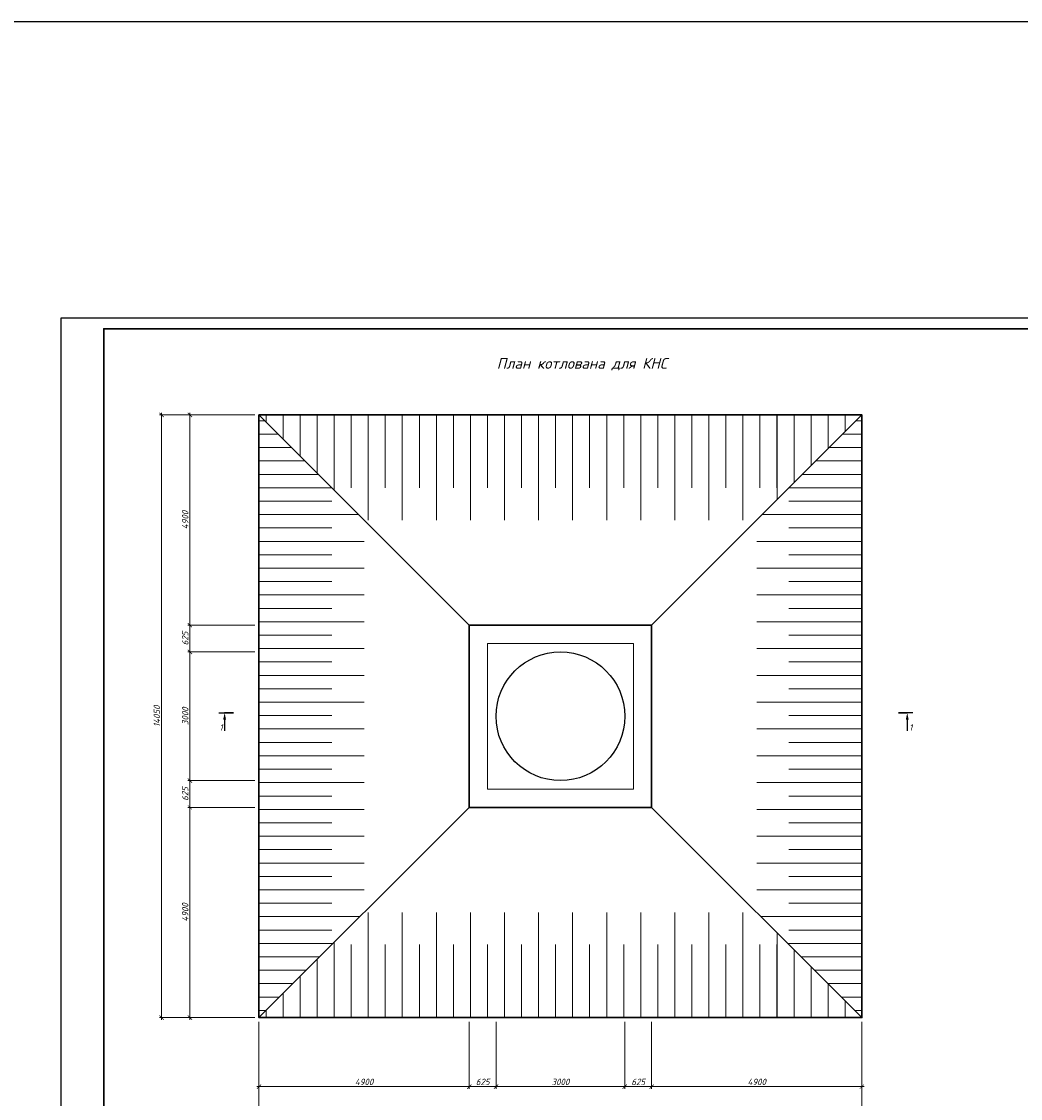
# Model space of a CAD drawing. Extents: x -119078 to 1619993, y 264752 to 340742.
# Tile 31 of 220: x 185125 to 231681, y 290523 to 340742. Entities that reach past the tile are written whole.
import ezdxf

# ---------------------------------------------------------------- set-up
doc = ezdxf.new("R2010")
doc.units = 0
doc.header["$MEASUREMENT"] = 0
doc.header["$PDMODE"] = 32
doc.header["$PDSIZE"] = 0.5
doc.linetypes.add('CONTI', pattern=[0])
doc.layers.get('0').update_dxf_attribs({"color": 250, "linetype": 'CONTI'})
for name, color, linetype in [('PDF _Геометрия', 250, 'Continuous'), ('PDF _Сплошная заливка', 7, 'Continuous'), ('PDF _Текст', 7, 'Continuous'), ('Ярлык', 1, 'Continuous')]:
    doc.layers.add(name, color=color, linetype=linetype)
doc.styles.add('ICOCPEUR', font='isocpeui.ttf')
doc.styles.add('ISO', font='times.ttf')
doc.styles.add('PDF ISOCPEUR Italic', font='isocpeui.ttf')
doc.dimstyles.new('Дв зас-М50', dxfattribs={"dimscale": 0, "dimtxt": 300, "dimasz": 200, "dimexe": 100, "dimexo": 200, "dimgap": 70, "dimtad": 1, "dimdec": 0, "dimlfac": 0.5, "dimzin": 0, "dimdsep": 46, "dimtxsty": 'ISO', "dimblk": 'ARCHTICK', "dimcen": 50, "dimdle": 100, "dimadec": 0, "dimazin": 0, "dimtfac": 1, "dimtdec": 0, "dimtofl": 0, "dimtmove": 0, "dimatfit": 3, "dimldrblk": 'CLOSEDBLANK', "dimfxl": 0.18, "dimtolj": 1, "dimtzin": 0, "dimlwd": 9, "dimlwe": 9, "dimarcsym": 0})
pattern_1 = [(90, (-33387041.5, -2814886.3), (-1587.5, 3e-13), [])]
pattern_2 = [(90, (-33387041.55, -2814886.35), (-793.75, 2e-13), [])]
pattern_3 = [(0, (-24302.1, 75252), (3e-13, 1250), [])]
pattern_4 = [(0, (-24302.1, 75251.96), (2e-13, 625), [])]

# ---------------------------------------------------------------- blocks, each defined once
blk = doc.blocks.new('_ArchTick')
at = {"color": 0, "linetype": 'ByBlock', "lineweight": 30, "const_width": 0.15}
blk.add_lwpolyline([(-0.5, -0.5), (0.5, 0.5)], dxfattribs=at)
blk = doc.blocks.new('*D687')
at = {"color": 0, "lineweight": 9, "transparency": 16777216}
for p, q in [((196191, 294096), (196191, 290975)), ((205991, 294096), (205991, 290975)), ((196091, 291075), (206091, 291075))]:
    blk.add_line(p, q, dxfattribs=at)
at = {"layer": 'Defpoints', "color": 0, "transparency": 16777216}
for p in [(196191, 294296), (205991, 294296), (205991, 291075)]:
    blk.add_point(p, dxfattribs=at)
at = {"color": 0, "lineweight": 9, "transparency": 16777216, "xscale": 200, "yscale": 200, "zscale": 200, "rotation": 180}
blk.add_blockref('_ArchTick', (196191, 291075), dxfattribs=at)
at = {"color": 0, "lineweight": 9, "transparency": 16777216, "xscale": 200, "yscale": 200, "zscale": 200}
blk.add_blockref('_ArchTick', (205991, 291075), dxfattribs=at)
at = {"color": 0, "lineweight": 30, "transparency": 16777216, "insert": (201091, 291295), "char_height": 300, "attachment_point": 5, "style": 'ICOCPEUR'}
blk.add_mtext('\\A1;4900', dxfattribs=at)
blk = doc.blocks.new('_ClosedBlank')
at = {"color": 0, "linetype": 'ByBlock', "lineweight": -2}
for p, q in [((-1, 0.17), (0, 0)), ((-1, 0.17), (-1, -0.17)), ((0, 0), (-1, -0.17))]:
    blk.add_line(p, q, dxfattribs=at)
blk = doc.blocks.new('*D688')
at = {"color": 0, "lineweight": 9, "transparency": 16777216}
for p, q in [((205991, 294096), (205991, 290975)), ((207241, 294096), (207241, 290975)), ((205891, 291075), (207341, 291075))]:
    blk.add_line(p, q, dxfattribs=at)
at = {"layer": 'Defpoints', "color": 0, "transparency": 16777216}
for p in [(205991, 294296), (207241, 294296), (207241, 291075)]:
    blk.add_point(p, dxfattribs=at)
at = {"color": 0, "lineweight": 9, "transparency": 16777216, "xscale": 200, "yscale": 200, "zscale": 200, "rotation": 180}
blk.add_blockref('_ArchTick', (205991, 291075), dxfattribs=at)
at = {"color": 0, "lineweight": 9, "transparency": 16777216, "xscale": 200, "yscale": 200, "zscale": 200}
blk.add_blockref('_ArchTick', (207241, 291075), dxfattribs=at)
at = {"color": 0, "lineweight": 30, "transparency": 16777216, "insert": (206616, 291295), "char_height": 300, "attachment_point": 5, "style": 'ICOCPEUR'}
blk.add_mtext('\\A1;625', dxfattribs=at)
blk = doc.blocks.new('*D689')
at = {"color": 0, "lineweight": 9, "transparency": 16777216}
for p, q in [((207241, 294096), (207241, 290975)), ((213241, 294096), (213241, 290975)), ((207141, 291075), (213341, 291075))]:
    blk.add_line(p, q, dxfattribs=at)
at = {"layer": 'Defpoints', "color": 0, "transparency": 16777216}
for p in [(207241, 294296), (213241, 294296), (213241, 291075)]:
    blk.add_point(p, dxfattribs=at)
at = {"color": 0, "lineweight": 9, "transparency": 16777216, "xscale": 200, "yscale": 200, "zscale": 200, "rotation": 180}
blk.add_blockref('_ArchTick', (207241, 291075), dxfattribs=at)
at = {"color": 0, "lineweight": 9, "transparency": 16777216, "xscale": 200, "yscale": 200, "zscale": 200}
blk.add_blockref('_ArchTick', (213241, 291075), dxfattribs=at)
at = {"color": 0, "lineweight": 30, "transparency": 16777216, "insert": (210241, 291295), "char_height": 300, "attachment_point": 5, "style": 'ICOCPEUR'}
blk.add_mtext('\\A1;3000', dxfattribs=at)
blk = doc.blocks.new('*D690')
at = {"color": 0, "lineweight": 9, "transparency": 16777216}
for p, q in [((213241, 294096), (213241, 290975)), ((214491, 294096), (214491, 290975)), ((213141, 291075), (214591, 291075))]:
    blk.add_line(p, q, dxfattribs=at)
at = {"layer": 'Defpoints', "color": 0, "transparency": 16777216}
for p in [(213241, 294296), (214491, 294296), (214491, 291075)]:
    blk.add_point(p, dxfattribs=at)
at = {"color": 0, "lineweight": 9, "transparency": 16777216, "xscale": 200, "yscale": 200, "zscale": 200, "rotation": 180}
blk.add_blockref('_ArchTick', (213241, 291075), dxfattribs=at)
at = {"color": 0, "lineweight": 9, "transparency": 16777216, "xscale": 200, "yscale": 200, "zscale": 200}
blk.add_blockref('_ArchTick', (214491, 291075), dxfattribs=at)
at = {"color": 0, "lineweight": 30, "transparency": 16777216, "insert": (213866, 291295), "char_height": 300, "attachment_point": 5, "style": 'ICOCPEUR'}
blk.add_mtext('\\A1;625', dxfattribs=at)
blk = doc.blocks.new('*D691')
at = {"color": 0, "lineweight": 9, "transparency": 16777216}
for p, q in [((214491, 294096), (214491, 290975)), ((224291, 294096), (224291, 290975)), ((214391, 291075), (224391, 291075))]:
    blk.add_line(p, q, dxfattribs=at)
at = {"layer": 'Defpoints', "color": 0, "transparency": 16777216}
for p in [(214491, 294296), (224291, 294296), (224291, 291075)]:
    blk.add_point(p, dxfattribs=at)
at = {"color": 0, "lineweight": 9, "transparency": 16777216, "xscale": 200, "yscale": 200, "zscale": 200, "rotation": 180}
blk.add_blockref('_ArchTick', (214491, 291075), dxfattribs=at)
at = {"color": 0, "lineweight": 9, "transparency": 16777216, "xscale": 200, "yscale": 200, "zscale": 200}
blk.add_blockref('_ArchTick', (224291, 291075), dxfattribs=at)
at = {"color": 0, "lineweight": 30, "transparency": 16777216, "insert": (219391, 291295), "char_height": 300, "attachment_point": 5, "style": 'ICOCPEUR'}
blk.add_mtext('\\A1;4900', dxfattribs=at)
blk = doc.blocks.new('*D692')
at = {"color": 0, "lineweight": 9, "transparency": 16777216}
for p, q in [((192971, 322496), (192971, 312496)), ((195991, 322396), (192871, 322396)), ((195991, 312596), (192871, 312596))]:
    blk.add_line(p, q, dxfattribs=at)
at = {"layer": 'Defpoints', "color": 0, "transparency": 16777216}
for p in [(196191, 322396), (192971, 312596), (196191, 312596)]:
    blk.add_point(p, dxfattribs=at)
at = {"color": 0, "lineweight": 9, "transparency": 16777216, "xscale": 200, "yscale": 200, "zscale": 200}
for p, rotation in [((192971, 322396), 90), ((192971, 312596), 270)]:
    blk.add_blockref('_ArchTick', p, dxfattribs=dict(at, rotation=rotation))
at = {"color": 0, "lineweight": 30, "transparency": 16777216, "insert": (192751, 317496), "char_height": 300, "attachment_point": 5, "rotation": 90, "style": 'ICOCPEUR'}
blk.add_mtext('\\A1;4900', dxfattribs=at)
blk = doc.blocks.new('*D693')
at = {"color": 0, "lineweight": 9, "transparency": 16777216}
for p, q in [((195991, 312596), (192871, 312596)), ((192971, 312696), (192971, 311246)), ((195991, 311346), (192871, 311346))]:
    blk.add_line(p, q, dxfattribs=at)
at = {"layer": 'Defpoints', "color": 0, "transparency": 16777216}
for p in [(196191, 312596), (192971, 311346), (196191, 311346)]:
    blk.add_point(p, dxfattribs=at)
at = {"color": 0, "lineweight": 9, "transparency": 16777216, "xscale": 200, "yscale": 200, "zscale": 200}
for p, rotation in [((192971, 312596), 90), ((192971, 311346), 270)]:
    blk.add_blockref('_ArchTick', p, dxfattribs=dict(at, rotation=rotation))
at = {"color": 0, "lineweight": 30, "transparency": 16777216, "insert": (192751, 311971), "char_height": 300, "attachment_point": 5, "rotation": 90, "style": 'ICOCPEUR'}
blk.add_mtext('\\A1;625', dxfattribs=at)
blk = doc.blocks.new('*D694')
at = {"color": 0, "lineweight": 9, "transparency": 16777216}
for p, q in [((192971, 311446), (192971, 305246)), ((195991, 311346), (192871, 311346)), ((195991, 305346), (192871, 305346))]:
    blk.add_line(p, q, dxfattribs=at)
at = {"layer": 'Defpoints', "color": 0, "transparency": 16777216}
for p in [(196191, 311346), (192971, 305346), (196191, 305346)]:
    blk.add_point(p, dxfattribs=at)
at = {"color": 0, "lineweight": 9, "transparency": 16777216, "xscale": 200, "yscale": 200, "zscale": 200}
for p, rotation in [((192971, 311346), 90), ((192971, 305346), 270)]:
    blk.add_blockref('_ArchTick', p, dxfattribs=dict(at, rotation=rotation))
at = {"color": 0, "lineweight": 30, "transparency": 16777216, "insert": (192751, 308346), "char_height": 300, "attachment_point": 5, "rotation": 90, "style": 'ICOCPEUR'}
blk.add_mtext('\\A1;3000', dxfattribs=at)
blk = doc.blocks.new('*D695')
at = {"color": 0, "lineweight": 9, "transparency": 16777216}
for p, q in [((195991, 305346), (192871, 305346)), ((192971, 305446), (192971, 303996)), ((195991, 304096), (192871, 304096))]:
    blk.add_line(p, q, dxfattribs=at)
at = {"layer": 'Defpoints', "color": 0, "transparency": 16777216}
for p in [(196191, 305346), (192971, 304096), (196191, 304096)]:
    blk.add_point(p, dxfattribs=at)
at = {"color": 0, "lineweight": 9, "transparency": 16777216, "xscale": 200, "yscale": 200, "zscale": 200}
for p, rotation in [((192971, 305346), 90), ((192971, 304096), 270)]:
    blk.add_blockref('_ArchTick', p, dxfattribs=dict(at, rotation=rotation))
at = {"color": 0, "lineweight": 30, "transparency": 16777216, "insert": (192751, 304721), "char_height": 300, "attachment_point": 5, "rotation": 90, "style": 'ICOCPEUR'}
blk.add_mtext('\\A1;625', dxfattribs=at)
blk = doc.blocks.new('*D696')
at = {"color": 0, "lineweight": 9, "transparency": 16777216}
for p, q in [((195991, 304096), (192871, 304096)), ((192971, 304196), (192971, 294196)), ((195991, 294296), (192871, 294296))]:
    blk.add_line(p, q, dxfattribs=at)
at = {"layer": 'Defpoints', "color": 0, "transparency": 16777216}
for p in [(196191, 304096), (192971, 294296), (196191, 294296)]:
    blk.add_point(p, dxfattribs=at)
at = {"color": 0, "lineweight": 9, "transparency": 16777216, "xscale": 200, "yscale": 200, "zscale": 200}
for p, rotation in [((192971, 304096), 90), ((192971, 294296), 270)]:
    blk.add_blockref('_ArchTick', p, dxfattribs=dict(at, rotation=rotation))
at = {"color": 0, "lineweight": 30, "transparency": 16777216, "insert": (192751, 299196), "char_height": 300, "attachment_point": 5, "rotation": 90, "style": 'ICOCPEUR'}
blk.add_mtext('\\A1;4900', dxfattribs=at)
blk = doc.blocks.new('*D698')
at = {"color": 0, "lineweight": 9, "transparency": 16777216}
for p, q in [((196191, 292335), (196191, 289291)), ((224291, 292335), (224291, 289291)), ((224391, 289391), (196091, 289391))]:
    blk.add_line(p, q, dxfattribs=at)
at = {"layer": 'Defpoints', "color": 0, "transparency": 16777216}
for p in [(196191, 292535), (224291, 292535), (196191, 289391)]:
    blk.add_point(p, dxfattribs=at)
at = {"color": 0, "lineweight": 9, "transparency": 16777216, "xscale": 200, "yscale": 200, "zscale": 200, "rotation": 180}
blk.add_blockref('_ArchTick', (196191, 289391), dxfattribs=at)
at = {"color": 0, "lineweight": 9, "transparency": 16777216, "xscale": 200, "yscale": 200, "zscale": 200}
blk.add_blockref('_ArchTick', (224291, 289391), dxfattribs=at)
at = {"color": 0, "lineweight": 30, "transparency": 16777216, "insert": (210241, 289611), "char_height": 300, "attachment_point": 5, "style": 'ICOCPEUR'}
blk.add_mtext('\\A1;14050', dxfattribs=at)
blk = doc.blocks.new('*D699')
at = {"color": 0, "lineweight": 9, "transparency": 16777216}
for p, q in [((191650, 294196), (191650, 322496)), ((194231, 322396), (191550, 322396)), ((194231, 294296), (191550, 294296))]:
    blk.add_line(p, q, dxfattribs=at)
at = {"layer": 'Defpoints', "color": 0, "transparency": 16777216}
for p in [(191650, 322396), (194431, 322396), (194431, 294296)]:
    blk.add_point(p, dxfattribs=at)
at = {"color": 0, "lineweight": 9, "transparency": 16777216, "xscale": 200, "yscale": 200, "zscale": 200}
for p, rotation in [((191650, 322396), 90), ((191650, 294296), 270)]:
    blk.add_blockref('_ArchTick', p, dxfattribs=dict(at, rotation=rotation))
at = {"color": 0, "lineweight": 30, "transparency": 16777216, "insert": (191430, 308346), "char_height": 300, "attachment_point": 5, "rotation": 90, "style": 'ICOCPEUR'}
blk.add_mtext('\\A1;14050', dxfattribs=at)

msp = doc.modelspace()

# ---------------------------------------------------------------- hatches: boundary and pattern name
at = {"lineweight": 5}
h = msp.add_hatch(dxfattribs=at)
h.set_pattern_fill('ANSI31', color=251, scale=500, angle=405)
h.set_pattern_definition(pattern_1)
h.paths.add_polyline_path([(196191.014, 322395.527), (201091.014, 317495.527), (219391.014, 317495.527), (224291.014, 322395.527)])
h = msp.add_hatch(dxfattribs=at)
h.set_pattern_fill('ANSI31', color=251, scale=250, angle=405)
h.set_pattern_definition(pattern_2)
h.paths.add_polyline_path([(196191.014, 322395.527), (199591.014, 318995.527), (220891.014, 318995.527), (224291.014, 322395.527)])
h = msp.add_hatch(dxfattribs=at)
h.set_pattern_fill('ANSI31', color=251, scale=10000, angle=315)
h.set_pattern_definition(pattern_3)
h.paths.add_polyline_path([(196191.014, 294295.527), (201091.014, 299195.527), (201091.014, 317495.527), (196191.014, 322395.527)])
h = msp.add_hatch(dxfattribs=at)
h.set_pattern_fill('ANSI31', color=251, scale=5000, angle=315)
h.set_pattern_definition(pattern_4)
h.paths.add_polyline_path([(196191.014, 294295.527), (199591.014, 297695.527), (199591.014, 318995.527), (196191.014, 322395.527)])
h = msp.add_hatch(dxfattribs=at)
h.set_pattern_fill('ANSI31', color=251, scale=10000, angle=315)
h.set_pattern_definition(pattern_3)
h.paths.add_polyline_path([(224291.014, 294295.527), (219391.014, 299195.527), (219391.014, 317495.527), (224291.014, 322395.527)])
h = msp.add_hatch(dxfattribs=at)
h.set_pattern_fill('ANSI31', color=251, scale=5000, angle=315)
h.set_pattern_definition(pattern_4)
h.paths.add_polyline_path([(224291.014, 294295.527), (220891.014, 297695.527), (220891.014, 318995.527), (224291.014, 322395.527)])
h = msp.add_hatch(dxfattribs=at)
h.set_pattern_fill('ANSI31', color=251, scale=500, angle=405)
h.set_pattern_definition(pattern_1)
h.paths.add_polyline_path([(196191.014, 294295.527), (201091.014, 299195.527), (219391.014, 299195.527), (224291.014, 294295.527)])
h = msp.add_hatch(dxfattribs=at)
h.set_pattern_fill('ANSI31', color=251, scale=250, angle=405)
h.set_pattern_definition(pattern_2)
h.paths.add_polyline_path([(196191.014, 294295.527), (199591.014, 297695.527), (220891.014, 297695.527), (224291.014, 294295.527)])

# ---------------------------------------------------------------- linework, layer by layer
at = {"color": 3}
msp.add_lwpolyline([(919564.339, 264752.208), (-119077.586, 264752.208), (-119077.586, 340741.932), (919564.339, 340741.932)], close=True, dxfattribs=at)
at = {"color": 0, "lineweight": 30}
for points in [[(196191.014, 322395.527), (224291.014, 322395.527), (224291.014, 294295.527), (196191.014, 294295.527)], [(205991.014, 312595.527), (214491.014, 312595.527), (214491.014, 304095.527), (205991.014, 304095.527)]]:
    msp.add_lwpolyline(points, close=True, dxfattribs=at)
for points in [[(205991.014, 312595.527), (196191.014, 322395.527)], [(214491.014, 312595.527), (224291.014, 322395.527)], [(205991.014, 304095.527), (196191.014, 294295.527)], [(214491.014, 304095.527), (224291.014, 294295.527)]]:
    msp.add_lwpolyline(points, dxfattribs=at)
at = {"color": 0, "lineweight": 15}
msp.add_lwpolyline([(206841.014, 311745.527), (213641.014, 311745.527), (213641.014, 304945.527), (206841.014, 304945.527)], close=True, dxfattribs=at)
at = {"color": 3}
msp.add_circle((210241.014, 308345.527), 3000, dxfattribs=at)
at = {"layer": 'PDF _Геометрия', "lineweight": -3}
msp.add_lwpolyline([(186958.507, 267513.75), (271058.507, 267513.75), (271058.507, 326913.75), (186958.507, 326913.75)], close=True, dxfattribs=at)
at = {"layer": 'PDF _Геометрия', "lineweight": 30}
msp.add_lwpolyline([(188958.507, 268013.75), (270558.507, 268013.75), (270558.507, 326413.75), (188958.507, 326413.75)], close=True, dxfattribs=at)
at = {"layer": 'PDF _Геометрия', "color": 7, "lineweight": -3}
for points in [[(194326.975, 308499.056), (195004.327, 308499.056), (194589.449, 308499.056)], [(226667.195, 308499.056), (225989.844, 308499.056), (226404.722, 308499.056)], [(194589.449, 308185.781), (194589.449, 307660.834)], [(226404.722, 308185.781), (226404.722, 307660.834)]]:
    msp.add_lwpolyline(points, dxfattribs=at)
at = {"layer": 'PDF _Сплошная заливка', "lineweight": 30, "transparency": 33554559}
for points in [[(194589.449, 308499.056), (194657.184, 308185.781), (194521.714, 308185.781)], [(226404.722, 308499.056), (226336.987, 308185.781), (226472.457, 308185.781)]]:
    msp.add_solid(points, dxfattribs=at)

# ---------------------------------------------------------------- texts
at = {"linetype": 'Continuous', "lineweight": 25, "ltscale": 15, "insert": (12863.76, 311222.017), "char_height": 250, "width": 17877.44941, "attachment_point": 1, "style": 'ICOCPEUR'}
msp.add_mtext('\\pi4862.31;{\\H1.16667x;\\LАнтисейсмические мероприятия\\P\\pi0;\\H0.71428x;\\l       Для обеспечения сейсмостойкости несущих конструкций и фундаментов соблюдены все условия КМК 2.01.03-19 «Строительство в сейсмических районах».\\P\\pi5355.138;\\H1.4x;\\LАнтикоррозионная защита\\l\\P\\pi0;\\H0.71428x;       Защита конструкций от коррозии должна производиться в соответствии КМК 2.03.11-96 "Защита строительных конструкций от коррозии" ГОСТ 9.402-2004 «Покрытия лакокрасочные. Подготовка (металлических поверхностей перед окрашиванием». Антикоррозионное покрытие должно обеспечивать защиту конструкций. \\P       \\A1;Все несущие металлоконструкции грунтовать и\\A0; окрасить эмалью ПФ-115 (ГОСТ6465-76) за 2 раза по грунтовке ГФ-021 (ГОСТ 25129-82)\\A1;.\\P      Для железобетонных конструкций использовать бетон \\A0;на портландцементе по ГОСТ 10178-85*,\\A1; водонепроницаемости W\\A0;4\\A1; и морозостойкостью F100\\A0;.\\A1;\\P\\A0;       \\A1;Все \\A0;поверхности бетонных и ж.б конструкций, соприкасающиеся с грунтом обмазать \\A1;\\C256;горячим битумом за 2 раза\\A0;\\C0; по ГОСТ 28379-89.}\\P\\pi5566.64787;{\\H1.16666x;\\LАнтипросадочные мероприятия\\A1;\\l\\P\\pi0;\\H0.71428x;        В соответствии с требованиями КМК 2.02.01-98 приняты противопросадочные мероприятия для первого типа грунтовых условий. Для устранения просадочных свойств грунтов I типа предусмотрено уплотнение тяжелыми трамбовками грунтов в основании котлованов и устройство подготовки из бетона класса В7,5. Насыпные грунты и строительный мусор толщиной до 1,5м удалить и заменить засыпкой из ГПС до бетонной подготовки.}', dxfattribs=at)
at = {"layer": 'PDF _Текст', "lineweight": 30, "style": 'PDF ISOCPEUR Italic'}
for s, insert, char_height, attachment_point in [('План котлована для КНС', (207272.54, 324471.481), 499.95897, 7), ('1', (194348.838, 307676.227), 299.975, 7), ('1', (226645.333, 307676.227), 299.975, 9)]:
    msp.add_mtext(s, dxfattribs=dict(at, insert=insert, char_height=char_height, attachment_point=attachment_point))
at = {"layer": 'Ярлык', "color": 165, "lineweight": 50, "char_height": 253.56783, "attachment_point": 1, "style": 'ISO'}
for s, insert, width in [('\\pi5485.19957;{\\fISOCPEUR|b0|i1|c204|p34;\\H2.7606x;\\C167;\\c8277566;ООО  \\fISOCPEUR|b0|i1|c0|p34;"UNIVER  PRO STILE"\\fISOCPEUR|b1|i1|c204|p34;\\Q15;\\T1.25; \\fArial|b1|i0|c204|p34;\\H0.36224x;\\T1.15;   \\fArial|b0|i0|c204|p34;\\T1;          }', (-90957.556, 325671.286), 25625.47242), ('\\pi5485.19957;{\\fISOCPEUR|b0|i1|c204|p34;\\H2.7606x;\\C167;\\c8277566;ООО  \\fISOCPEUR|b0|i1|c0|p34;"UNIVER  PRO STILE"\\fISOCPEUR|b1|i1|c204|p34;\\Q15;\\T1.25; \\fArial|b1|i0|c204|p34;\\H0.36224x;\\T1.15;   \\fArial|b0|i0|c204|p34;\\T1;          }', (-41908.934, 325671.286), 25625.47242), ('{\\C167;\\c8277566;             \\P\\P\\pi6540.45083;\\fISOCPEUR|b0|i1|c204|p34;\\H0.98593x;Лицензия  \\fISOCPEUR|b0|i1|c0|p34;№ 072193 \\fISOCPEUR|b0|i1|c204|p34;от \\fISOCPEUR|b0|i1|c0|p34;3 \\fISOCPEUR|b0|i1|c204|p34;апреля \\fISOCPEUR|b0|i1|c0|p34;202\\fISOCPEUR|b0|i1|c204|p34;3г\\fISOCPEUR|b0|i1|c0|p34;. \\P\\pi2223.49782;\\fISOCPEUR|b0|i1|c204|p34;Министерство строительства и жилищно-коммунального хозяйства Республики Узбекистан}', (-89126.802, 324659.709), 19682.04146), ('{\\C167;\\c8277566;             \\P\\P\\pi6540.45083;\\fISOCPEUR|b0|i1|c204|p34;\\H0.98593x;Лицензия  \\fISOCPEUR|b0|i1|c0|p34;№ 072193 \\fISOCPEUR|b0|i1|c204|p34;от \\fISOCPEUR|b0|i1|c0|p34;3 \\fISOCPEUR|b0|i1|c204|p34;апреля \\fISOCPEUR|b0|i1|c0|p34;202\\fISOCPEUR|b0|i1|c204|p34;3г\\fISOCPEUR|b0|i1|c0|p34;. \\P\\pi2223.49782;\\fISOCPEUR|b0|i1|c204|p34;Министерство строительства и жилищно-коммунального хозяйства Республики Узбекистан}', (-40078.181, 324659.709), 19682.04146)]:
    msp.add_mtext(s, dxfattribs=dict(at, insert=insert, width=width))

# ---------------------------------------------------------------- dimensions: what is measured, and where the dimension line sits
at = {"color": 0, "lineweight": 30}
for base, p1, p2, angle, picture, middle in [((191649.819, 322395.527), (194430.865, 294295.527), (194430.865, 322395.527), 90, '*D699', (191429.819, 308345.527)), ((192970.716, 312595.527), (196191.014, 322395.527), (196191.014, 312595.527), 270, '*D692', (192750.716, 317495.527)), ((192970.716, 311345.527), (196191.014, 312595.527), (196191.014, 311345.527), 270, '*D693', (192750.716, 311970.527)), ((192970.716, 305345.527), (196191.014, 311345.527), (196191.014, 305345.527), 270, '*D694', (192750.716, 308345.527)), ((192970.716, 304095.527), (196191.014, 305345.527), (196191.014, 304095.527), 270, '*D695', (192750.716, 304720.527)), ((192970.716, 294295.527), (196191.014, 304095.527), (196191.014, 294295.527), 270, '*D696', (192750.716, 299195.527))]:
    dim = msp.add_linear_dim(base=base, p1=p1, p2=p2, angle=angle, dimstyle='Дв зас-М50', override={"dimscale": 1, "dimtxsty": 'ICOCPEUR'}, dxfattribs=at)
    dim.commit()
    dim.dimension.update_dxf_attribs({"geometry": picture, "text_midpoint": middle})
for base, p1, p2, picture, middle in [((205991.014, 291075.229), (196191.014, 294295.527), (205991.014, 294295.527), '*D687', (201091.014, 291295.229)), ((207241.014, 291075.229), (205991.014, 294295.527), (207241.014, 294295.527), '*D688', (206616.014, 291295.229)), ((213241.014, 291075.229), (207241.014, 294295.527), (213241.014, 294295.527), '*D689', (210241.014, 291295.229)), ((214491.014, 291075.229), (213241.014, 294295.527), (214491.014, 294295.527), '*D690', (213866.014, 291295.229)), ((224291.014, 291075.229), (214491.014, 294295.527), (224291.014, 294295.527), '*D691', (219391.014, 291295.229)), ((196191.014, 289390.642), (224291.014, 292535.378), (196191.014, 292535.378), '*D698', (210241.014, 289610.642))]:
    dim = msp.add_linear_dim(base=base, p1=p1, p2=p2, dimstyle='Дв зас-М50', override={"dimscale": 1, "dimtxsty": 'ICOCPEUR'}, dxfattribs=at)
    dim.commit()
    dim.dimension.update_dxf_attribs({"geometry": picture, "text_midpoint": middle})

doc.saveas('drawing.dxf')
